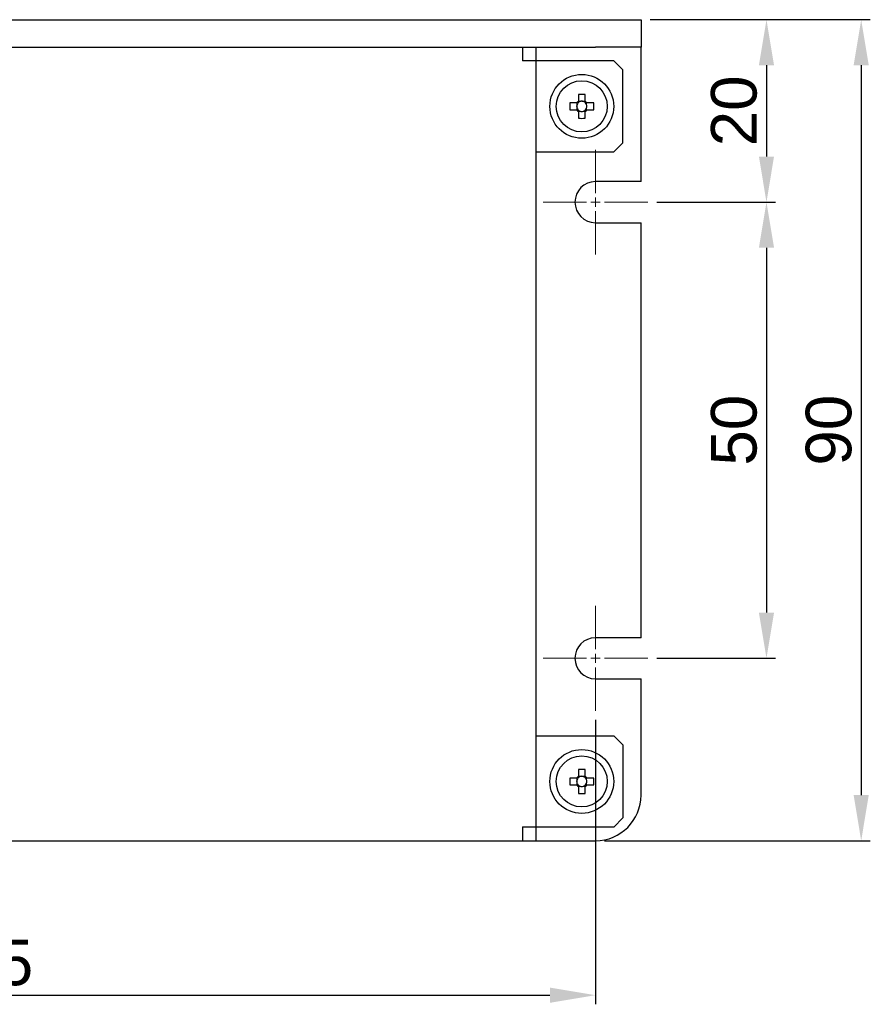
# Model space of a CAD drawing. Header units: millimetres. Extents: x 0 to 840, y 0 to 594.
# Tile 15 of 28: x 344 to 438, y 333 to 441. Entities that reach past the tile are written whole.
import ezdxf

# ---------------------------------------------------------------- set-up
doc = ezdxf.new("R2010")
doc.units = ezdxf.units.MM
doc.linetypes.add('CENTER2', pattern=[28.575, 19.05, -3.175, 3.175, -3.175])
doc.layers.get('0').update_dxf_attribs({"color": 3, "lineweight": 30})
doc.layers.add('Center Line', color=1, linetype='CENTER2', lineweight=18)
doc.layers.add('Dimension', color=7, linetype='Continuous', lineweight=18)
doc.styles.add('Annotative', font='arial.ttf')
doc.dimstyles.new('ISO-iCore', dxfattribs={"dimtxt": 5, "dimasz": 5, "dimexe": 1, "dimexo": 1, "dimgap": 1, "dimtad": 1, "dimrnd": 0.0005, "dimzin": 9, "dimdsep": 46, "dimtxsty": 'Annotative', "dimcen": 0, "dimclrd": 256, "dimclre": 256, "dimclrt": 2, "dimadec": 1, "dimazin": 2, "dimtfac": 1, "dimtix": 1, "dimtmove": 1, "dimatfit": 0, "dimfxl": 1, "dimarcsym": 1})

# ---------------------------------------------------------------- blocks, each defined once
blk = doc.blocks.new('*U941')
at = {"layer": 'Center Line', "color": 0, "linetype": 'CENTER2', "transparency": 16777216}
for p, q in [((0, 1), (0, 5.75)), ((-5.75, 0), (-1, 0)), ((1, 0), (5.75, 0)), ((0, -5.75), (0, -1))]:
    blk.add_line(p, q, dxfattribs=at)
at = {"layer": 'Center Line', "color": 0, "linetype": 'Continuous', "transparency": 16777216}
for p, q in [((-0.5, 0), (0.5, 0)), ((0, -0.5), (0, 0.5))]:
    blk.add_line(p, q, dxfattribs=at)
blk = doc.blocks.new('*U942')
at = {"layer": 'Center Line', "color": 0, "linetype": 'CENTER2', "transparency": 16777216}
for p, q in [((0, 1), (0, 5.75)), ((-5.75, 0), (-1, 0)), ((1, 0), (5.75, 0)), ((0, -5.75), (0, -1))]:
    blk.add_line(p, q, dxfattribs=at)
at = {"layer": 'Center Line', "color": 0, "linetype": 'Continuous', "transparency": 16777216}
for p, q in [((-0.5, 0), (0.5, 0)), ((0, -0.5), (0, 0.5))]:
    blk.add_line(p, q, dxfattribs=at)
blk = doc.blocks.new('*D1185')
at = {"layer": 'Defpoints', "color": 0}
for p in [(272.6, 364.85), (407.6, 364.85), (407.6, 333.67)]:
    blk.add_point(p, dxfattribs=at)
at = {"layer": 'Dimension', "lineweight": -2}
for p, q in [((272.6, 363.85), (272.6, 332.67)), ((407.6, 363.85), (407.6, 332.67)), ((277.6, 333.67), (402.6, 333.67))]:
    blk.add_line(p, q, dxfattribs=at)
at = {"layer": 'Dimension'}
for points in [[(277.6, 334.5), (277.6, 332.83), (272.6, 333.67)], [(402.6, 332.83), (402.6, 334.5), (407.6, 333.67)]]:
    blk.add_solid(points, dxfattribs=at)
at = {"layer": 'Dimension', "color": 2, "insert": (340.1, 337.22), "char_height": 5, "attachment_point": 5, "style": 'Annotative'}
blk.add_mtext('135', dxfattribs=at)
blk = doc.blocks.new('*D1186')
at = {"layer": 'Defpoints', "color": 0}
for p in [(413.35, 420.6), (413.35, 370.6), (426.36, 370.6)]:
    blk.add_point(p, dxfattribs=at)
at = {"layer": 'Dimension', "lineweight": -2}
for p, q in [((414.35, 420.6), (427.36, 420.6)), ((426.36, 415.6), (426.36, 375.6)), ((414.35, 370.6), (427.36, 370.6))]:
    blk.add_line(p, q, dxfattribs=at)
at = {"layer": 'Dimension'}
for points in [[(427.19, 415.6), (425.53, 415.6), (426.36, 420.6)], [(425.53, 375.6), (427.19, 375.6), (426.36, 370.6)]]:
    blk.add_solid(points, dxfattribs=at)
at = {"layer": 'Dimension', "color": 2, "insert": (422.81, 395.6), "char_height": 5, "attachment_point": 5, "rotation": 90, "style": 'Annotative'}
blk.add_mtext('50', dxfattribs=at)
blk = doc.blocks.new('*D1187')
at = {"layer": 'Defpoints', "color": 0}
for p in [(412.6, 440.6), (413.35, 420.6), (426.36, 420.6)]:
    blk.add_point(p, dxfattribs=at)
at = {"layer": 'Dimension', "lineweight": -2}
for p, q in [((413.6, 440.6), (427.36, 440.6)), ((426.36, 435.6), (426.36, 425.6)), ((414.35, 420.6), (427.36, 420.6))]:
    blk.add_line(p, q, dxfattribs=at)
at = {"layer": 'Dimension'}
for points in [[(427.19, 435.6), (425.53, 435.6), (426.36, 440.6)], [(425.53, 425.6), (427.19, 425.6), (426.36, 420.6)]]:
    blk.add_solid(points, dxfattribs=at)
at = {"layer": 'Dimension', "color": 2, "insert": (422.81, 430.6), "char_height": 5, "attachment_point": 5, "rotation": 90, "style": 'Annotative'}
blk.add_mtext('20', dxfattribs=at)
blk = doc.blocks.new('*D1190')
at = {"layer": 'Defpoints', "color": 0}
for p in [(412.6, 440.6), (407.6, 350.6), (436.75, 350.6)]:
    blk.add_point(p, dxfattribs=at)
at = {"layer": 'Dimension', "lineweight": -2}
for p, q in [((413.6, 440.6), (437.75, 440.6)), ((436.75, 435.6), (436.75, 355.6)), ((408.6, 350.6), (437.75, 350.6))]:
    blk.add_line(p, q, dxfattribs=at)
at = {"layer": 'Dimension'}
for points in [[(437.58, 435.6), (435.92, 435.6), (436.75, 440.6)], [(435.92, 355.6), (437.58, 355.6), (436.75, 350.6)]]:
    blk.add_solid(points, dxfattribs=at)
at = {"layer": 'Dimension', "color": 2, "insert": (433.2, 395.6), "char_height": 5, "attachment_point": 5, "rotation": 90, "style": 'Annotative'}
blk.add_mtext('90', dxfattribs=at)

msp = doc.modelspace()

# ---------------------------------------------------------------- linework, layer by layer
for p, q in [((272.6, 440.597), (407.6, 440.597)), ((407.6, 440.597), (412.6, 440.597)), ((412.6, 440.597), (412.6, 437.597)), ((272.6, 437.597), (407.6, 437.597)), ((399.59, 437.597), (399.59, 436.087)), ((399.6, 437.597), (399.6, 436.087)), ((401.1, 436.087), (401.1, 437.597)), ((412.6, 437.597), (407.6, 437.597)), ((412.6, 422.847), (412.6, 437.597)), ((401.1, 436.087), (399.59, 436.087)), ((401.11, 436.097), (401.1, 436.097)), ((401.1, 352.107), (401.1, 436.087)), ((409.6, 436.097), (401.11, 436.097)), ((410.6, 435.097), (409.6, 436.097)), ((410.6, 427.097), (410.6, 435.097)), ((405.73, 432.403), (405.73, 431.661)), ((406.47, 431.661), (406.47, 432.403)), ((405.535, 431.467), (404.793, 431.467)), ((404.793, 430.727), (405.535, 430.727)), ((405.572, 431.467), (405.572, 431.272)), ((405.572, 430.921), (405.572, 430.727)), ((405.924, 431.624), (405.73, 431.624)), ((406.47, 431.624), (406.275, 431.624)), ((406.627, 431.272), (406.627, 431.467)), ((406.627, 430.727), (406.627, 430.921)), ((407.406, 431.467), (406.664, 431.467)), ((406.664, 430.727), (407.406, 430.727)), ((405.73, 430.569), (405.924, 430.569)), ((405.73, 430.532), (405.73, 429.79)), ((406.275, 430.569), (406.47, 430.569)), ((406.47, 429.79), (406.47, 430.532)), ((409.6, 426.097), (410.6, 427.097)), ((401.1, 426.097), (401.11, 426.097)), ((401.11, 426.097), (409.6, 426.097)), ((412.6, 422.847), (407.6, 422.847)), ((407.6, 418.347), (412.6, 418.347)), ((412.6, 372.847), (412.6, 418.347)), ((412.6, 372.847), (407.6, 372.847)), ((407.6, 368.347), (412.6, 368.347)), ((412.6, 355.597), (412.6, 368.347)), ((401.11, 362.097), (401.1, 362.097)), ((401.11, 362.097), (409.6, 362.097)), ((410.6, 361.097), (409.6, 362.097)), ((410.6, 361.097), (410.6, 353.097)), ((405.73, 358.403), (405.73, 357.661)), ((406.47, 357.661), (406.47, 358.403)), ((405.535, 357.467), (404.793, 357.467)), ((405.572, 357.467), (405.572, 357.272)), ((405.924, 357.624), (405.73, 357.624)), ((406.47, 357.624), (406.275, 357.624)), ((406.627, 357.272), (406.627, 357.467)), ((407.406, 357.467), (406.664, 357.467)), ((404.793, 356.727), (405.535, 356.727)), ((405.572, 356.921), (405.572, 356.727)), ((405.73, 356.569), (405.924, 356.569)), ((405.73, 356.532), (405.73, 355.79)), ((406.275, 356.569), (406.47, 356.569)), ((406.47, 355.79), (406.47, 356.532)), ((406.627, 356.727), (406.627, 356.921)), ((406.664, 356.727), (407.406, 356.727)), ((409.6, 352.097), (410.6, 353.097)), ((399.59, 352.107), (401.1, 352.107)), ((399.59, 352.107), (399.59, 350.597)), ((399.6, 352.107), (399.6, 350.597)), ((401.1, 350.597), (401.1, 352.107)), ((401.1, 352.097), (401.11, 352.097)), ((409.6, 352.097), (401.11, 352.097)), ((280.61, 350.597), (399.59, 350.597)), ((355.576, 350.596), (355.576, 350.597)), ((355.576, 350.596), (355.892, 350.596)), ((355.892, 350.596), (355.892, 350.597)), ((355.892, 350.596), (357.127, 350.596)), ((357.127, 350.596), (357.127, 350.597)), ((357.475, 350.596), (357.475, 350.597)), ((357.475, 350.596), (359.089, 350.596)), ((359.089, 350.596), (359.089, 350.597)), ((359.627, 350.596), (359.627, 350.597)), ((359.627, 350.596), (360.244, 350.596)), ((361.181, 350.596), (361.181, 350.597)), ((361.715, 350.596), (361.715, 350.597)), ((363.297, 350.596), (363.297, 350.597)), ((363.611, 350.596), (363.611, 350.597)), ((364.452, 350.596), (364.452, 350.597)), ((365.294, 350.596), (365.294, 350.597)), ((365.608, 350.596), (365.608, 350.597)), ((366.082, 350.596), (366.082, 350.597)), ((366.082, 350.596), (366.399, 350.596)), ((366.399, 350.596), (366.399, 350.597)), ((366.468, 350.596), (366.468, 350.597)), ((366.788, 350.596), (366.788, 350.597)), ((367.316, 350.596), (367.316, 350.597)), ((367.316, 350.596), (367.633, 350.596)), ((367.633, 350.596), (367.633, 350.597)), ((368.044, 350.596), (368.044, 350.597)), ((368.044, 350.596), (368.266, 350.596)), ((368.266, 350.596), (368.266, 350.597)), ((368.266, 350.596), (368.582, 350.596)), ((368.582, 350.596), (368.582, 350.597)), ((368.582, 350.596), (369.247, 350.596)), ((369.247, 350.596), (369.247, 350.597)), ((369.627, 350.596), (369.627, 350.597)), ((369.627, 350.596), (369.943, 350.596)), ((369.943, 350.596), (369.943, 350.597)), ((370.544, 350.596), (370.544, 350.597)), ((371.24, 350.596), (371.24, 350.597)), ((371.715, 350.596), (371.715, 350.597)), ((371.715, 350.596), (372.032, 350.596)), ((372.032, 350.596), (372.032, 350.597)), ((372.101, 350.596), (372.101, 350.597)), ((372.421, 350.596), (372.421, 350.597)), ((372.949, 350.596), (372.949, 350.597)), ((372.949, 350.596), (373.266, 350.596)), ((373.266, 350.596), (373.266, 350.597)), ((373.677, 350.596), (373.677, 350.597)), ((373.677, 350.596), (373.899, 350.596)), ((373.899, 350.596), (373.899, 350.597)), ((373.899, 350.596), (374.215, 350.596)), ((374.215, 350.596), (374.215, 350.597)), ((374.215, 350.596), (374.88, 350.596)), ((374.88, 350.596), (374.88, 350.597)), ((399.59, 350.597), (399.6, 350.597)), ((399.6, 350.597), (401.1, 350.597)), ((401.1, 350.597), (407.6, 350.597))]:
    msp.add_line(p, q)
for centre, radius in [((406.1, 431.097), 3.5), ((406.1, 431.097), 2.8), ((406.1, 357.097), 3.5), ((406.1, 357.097), 2.8)]:
    msp.add_circle(centre, radius)
for centre, radius, start, end in [((406.1, 421.435), 10.975, 88.06796, 91.93204), ((415.762, 431.097), 10.975, 178.06796, 181.93204), ((406.1, 431.097), 0.675, 123.23063, 146.76937), ((406.1, 431.097), 0.675, 213.23063, 236.76937), ((406.1, 431.097), 0.556, 161.56975, 198.43025), ((406.1, 431.097), 0.556, 138.28179, 161.56975), ((406.1, 431.097), 0.556, 198.43025, 221.71821), ((406.1, 431.097), 0.556, 131.71821, 138.28179), ((406.1, 431.097), 0.556, 221.71821, 228.28179), ((406.1, 431.097), 0.556, 108.43025, 131.71821), ((406.1, 431.097), 0.556, 228.28179, 251.56975), ((406.1, 431.097), 0.556, 71.56975, 108.43025), ((406.1, 431.097), 0.556, 48.28179, 71.56975), ((406.1, 431.097), 0.556, 288.43025, 311.71821), ((406.1, 431.097), 0.675, 33.23063, 56.76937), ((406.1, 431.097), 0.556, 41.71821, 48.28179), ((406.1, 431.097), 0.675, 303.23063, 326.76937), ((406.1, 431.097), 0.556, 311.71821, 318.28179), ((406.1, 431.097), 0.556, 18.43025, 41.71821), ((406.1, 431.097), 0.556, 318.28179, 341.56975), ((406.1, 431.097), 0.556, 341.56975, 18.43025), ((396.438, 431.097), 10.975, 358.06796, 1.93204), ((406.1, 440.759), 10.975, 268.06796, 271.93204), ((406.1, 431.097), 0.556, 251.56975, 288.43025), ((407.6, 420.597), 2.25, 90, 270), ((407.6, 370.597), 2.25, 90, 270), ((406.1, 347.435), 10.975, 88.06796, 91.93204), ((415.762, 357.097), 10.975, 178.06796, 181.93204), ((406.1, 357.097), 0.675, 123.23063, 146.76937), ((406.1, 357.097), 0.556, 161.56975, 198.43025), ((406.1, 357.097), 0.556, 138.28179, 161.56975), ((406.1, 357.097), 0.556, 131.71821, 138.28179), ((406.1, 357.097), 0.556, 108.43025, 131.71821), ((406.1, 357.097), 0.556, 71.56975, 108.43025), ((406.1, 357.097), 0.556, 48.28179, 71.56975), ((406.1, 357.097), 0.675, 33.23063, 56.76937), ((406.1, 357.097), 0.556, 41.71821, 48.28179), ((406.1, 357.097), 0.556, 18.43025, 41.71821), ((406.1, 357.097), 0.556, 341.56975, 18.43025), ((396.438, 357.097), 10.975, 358.06796, 1.93204), ((406.1, 357.097), 0.675, 213.23063, 236.76937), ((406.1, 357.097), 0.556, 198.43025, 221.71821), ((406.1, 357.097), 0.556, 221.71821, 228.28179), ((406.1, 357.097), 0.556, 228.28179, 251.56975), ((406.1, 357.097), 0.556, 251.56975, 288.43025), ((406.1, 357.097), 0.556, 288.43025, 311.71821), ((406.1, 357.097), 0.675, 303.23063, 326.76937), ((406.1, 357.097), 0.556, 311.71821, 318.28179), ((406.1, 357.097), 0.556, 318.28179, 341.56975), ((406.1, 366.759), 10.975, 268.06796, 271.93204), ((407.6, 355.597), 5, 270, 0)]:
    msp.add_arc(centre, radius, start, end)
for centre, major_axis, start_param, end_param in [((406.031, 431.097), (0.492, 0), 2.7721797, 3.5110056), ((406.1, 431.166), (0, 0.492), 5.9137723, 6.6525983), ((406.169, 431.097), (0.492, 0), 5.9137723, 6.6525983), ((406.1, 431.028), (0, 0.492), 2.7721797, 3.5110056), ((406.031, 357.097), (0.492, 0), 2.7721797, 3.5110056), ((406.1, 357.166), (0, 0.492), 5.9137723, 6.6525983), ((406.169, 357.097), (0.492, 0), 5.9137723, 6.6525983), ((406.1, 357.028), (0, 0.492), 2.7721797, 3.5110056)]:
    msp.add_ellipse(centre, major_axis=major_axis, ratio=0.9901159, start_param=start_param, end_param=end_param)
for points, knots in [([(405.685, 431.467), (405.676, 431.467), (405.63, 431.467), (405.581, 431.467), (405.541, 431.467), (405.535, 431.467)], [0, 0, 0, 0, 0.16061782, 0.88325706, 1, 1, 1, 1]), ([(405.535, 430.727), (405.541, 430.727), (405.581, 430.727), (405.63, 430.727), (405.676, 430.727), (405.685, 430.727)], [0, 0, 0, 0, 0.1167429, 0.8393822, 1, 1, 1, 1]), ([(405.73, 431.661), (405.73, 431.656), (405.73, 431.616), (405.73, 431.567), (405.73, 431.52), (405.73, 431.512)], [0, 0, 0, 0, 0.1167429, 0.8393822, 1, 1, 1, 1]), ([(405.73, 430.682), (405.73, 430.673), (405.73, 430.627), (405.73, 430.577), (405.73, 430.537), (405.73, 430.532)], [0, 0, 0, 0, 0.1606178, 0.8832571, 1, 1, 1, 1]), ([(406.47, 431.512), (406.47, 431.52), (406.47, 431.567), (406.47, 431.616), (406.47, 431.656), (406.47, 431.661)], [0, 0, 0, 0, 0.16061782, 0.88325706, 1, 1, 1, 1]), ([(406.47, 430.532), (406.47, 430.537), (406.47, 430.577), (406.47, 430.627), (406.47, 430.673), (406.47, 430.682)], [0, 0, 0, 0, 0.1167429, 0.8393822, 1, 1, 1, 1]), ([(406.664, 431.467), (406.659, 431.467), (406.619, 431.467), (406.57, 431.467), (406.523, 431.467), (406.515, 431.467)], [0, 0, 0, 0, 0.1167429, 0.8393822, 1, 1, 1, 1]), ([(406.515, 430.727), (406.523, 430.727), (406.57, 430.727), (406.619, 430.727), (406.659, 430.727), (406.664, 430.727)], [0, 0, 0, 0, 0.1606178, 0.8832571, 1, 1, 1, 1]), ([(405.685, 357.467), (405.676, 357.467), (405.63, 357.467), (405.581, 357.467), (405.541, 357.467), (405.535, 357.467)], [0, 0, 0, 0, 0.16061782, 0.88325706, 1, 1, 1, 1]), ([(405.73, 357.661), (405.73, 357.656), (405.73, 357.616), (405.73, 357.567), (405.73, 357.52), (405.73, 357.512)], [0, 0, 0, 0, 0.1167429, 0.8393822, 1, 1, 1, 1]), ([(406.47, 357.512), (406.47, 357.52), (406.47, 357.567), (406.47, 357.616), (406.47, 357.656), (406.47, 357.661)], [0, 0, 0, 0, 0.16061782, 0.88325706, 1, 1, 1, 1]), ([(406.664, 357.467), (406.659, 357.467), (406.619, 357.467), (406.57, 357.467), (406.523, 357.467), (406.515, 357.467)], [0, 0, 0, 0, 0.1167429, 0.8393822, 1, 1, 1, 1]), ([(405.535, 356.727), (405.541, 356.727), (405.581, 356.727), (405.63, 356.727), (405.676, 356.727), (405.685, 356.727)], [0, 0, 0, 0, 0.1167429, 0.8393822, 1, 1, 1, 1]), ([(405.73, 356.682), (405.73, 356.673), (405.73, 356.627), (405.73, 356.577), (405.73, 356.537), (405.73, 356.532)], [0, 0, 0, 0, 0.1606178, 0.8832571, 1, 1, 1, 1]), ([(406.47, 356.532), (406.47, 356.537), (406.47, 356.577), (406.47, 356.627), (406.47, 356.673), (406.47, 356.682)], [0, 0, 0, 0, 0.1167429, 0.8393822, 1, 1, 1, 1]), ([(406.515, 356.727), (406.523, 356.727), (406.57, 356.727), (406.619, 356.727), (406.659, 356.727), (406.664, 356.727)], [0, 0, 0, 0, 0.1606178, 0.8832571, 1, 1, 1, 1]), ([(360.244, 350.596), (360.428, 350.596), (360.755, 350.596), (361.051, 350.596), (361.181, 350.596)], [0, 0, 0, 0, 0.5606963, 1, 1, 1, 1]), ([(361.181, 350.596), (361.273, 350.596), (361.457, 350.596), (361.674, 350.596), (361.699, 350.596), (361.715, 350.596)], [0, 0, 0, 0, 0.2802893, 0.560647, 1, 1, 1, 1]), ([(363.297, 350.596), (363.308, 350.596), (363.327, 350.596), (363.524, 350.596), (363.611, 350.596)], [0, 0, 0, 0, 0.5604198, 1, 1, 1, 1]), ([(363.611, 350.596), (363.749, 350.596), (363.997, 350.596), (364.312, 350.596), (364.452, 350.596)], [0, 0, 0, 0, 0.5581839, 1, 1, 1, 1]), ([(364.452, 350.596), (364.63, 350.596), (364.949, 350.596), (365.188, 350.596), (365.294, 350.596)], [0, 0, 0, 0, 0.55984149, 1, 1, 1, 1]), ([(365.294, 350.596), (365.399, 350.596), (365.589, 350.596), (365.602, 350.596), (365.608, 350.596)], [0, 0, 0, 0, 0.5582439, 1, 1, 1, 1]), ([(366.399, 350.596), (366.397, 350.596), (366.394, 350.596), (366.445, 350.596), (366.468, 350.596)], [0, 0, 0, 0, 0.56152959, 1, 1, 1, 1]), ([(366.468, 350.596), (366.488, 350.596), (366.529, 350.596), (366.645, 350.596), (366.734, 350.596), (366.788, 350.596)], [0, 0, 0, 0, 0.27984998, 0.55925696, 1, 1, 1, 1]), ([(366.788, 350.596), (366.896, 350.596), (367.09, 350.596), (367.247, 350.596), (367.316, 350.596)], [0, 0, 0, 0, 0.5582452, 1, 1, 1, 1]), ([(369.943, 350.596), (370.044, 350.596), (370.223, 350.596), (370.446, 350.596), (370.544, 350.596)], [0, 0, 0, 0, 0.560388, 1, 1, 1, 1]), ([(370.544, 350.596), (370.657, 350.596), (370.884, 350.596), (371.118, 350.596), (371.227, 350.596), (371.236, 350.596), (371.24, 350.596)], [0, 0, 0, 0, 0.2489662, 0.4979668, 0.7486097, 1, 1, 1, 1]), ([(372.101, 350.596), (372.121, 350.596), (372.162, 350.596), (372.278, 350.596), (372.367, 350.596), (372.421, 350.596)], [0, 0, 0, 0, 0.27985, 0.559257, 1, 1, 1, 1]), ([(372.421, 350.596), (372.529, 350.596), (372.723, 350.596), (372.88, 350.596), (372.949, 350.596)], [0, 0, 0, 0, 0.55824522, 1, 1, 1, 1])]:
    msp.add_open_spline(points, degree=3, knots=knots)

# ---------------------------------------------------------------- block references
at = {"layer": 'Center Line', "linetype": 'CENTER2'}
for name, p in [('*U941', (407.6, 420.597)), ('*U942', (407.6, 370.597))]:
    msp.add_blockref(name, p, dxfattribs=at)

# ---------------------------------------------------------------- dimensions: what is measured, and where the dimension line sits
at = {"layer": 'Dimension'}
dim = msp.add_linear_dim(base=(436.751, 350.597), p1=(412.6, 440.597), p2=(407.6, 350.597), angle=90, dimstyle='ISO-iCore', dxfattribs=at)
dim.commit()
dim.dimension.update_dxf_attribs({"geometry": '*D1190', "text_midpoint": (433.198, 395.597)})
for base, p1, p2, picture, middle in [((426.359, 420.597), (412.6, 440.597), (413.35, 420.597), '*D1187', (422.806, 430.597)), ((426.359, 370.597), (413.35, 420.597), (413.35, 370.597), '*D1186', (422.806, 395.597))]:
    dim = msp.add_linear_dim(base=base, p1=p1, p2=p2, angle=90, dimstyle='ISO-iCore', override={"dimtxsty": 'Annotative'}, dxfattribs=at)
    dim.commit()
    dim.dimension.update_dxf_attribs({"geometry": picture, "text_midpoint": middle})
dim = msp.add_linear_dim(base=(407.6, 333.668), p1=(272.6, 364.847), p2=(407.6, 364.847), dimstyle='ISO-iCore', override={"dimtxsty": 'Annotative'}, dxfattribs=at)
dim.commit()
dim.dimension.update_dxf_attribs({"geometry": '*D1185', "text_midpoint": (340.1, 337.223)})

doc.saveas('drawing.dxf')
